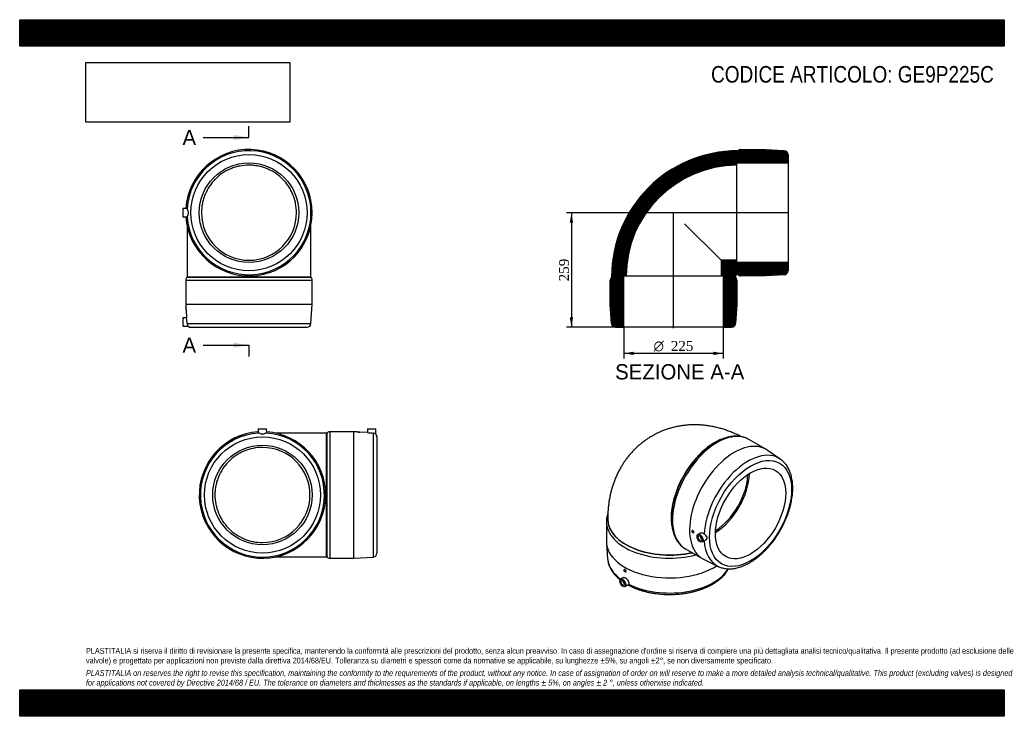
# Model space of a CAD drawing. Header units: millimetres. Extents: x 0 to 2228, y 0 to 1575.
import ezdxf
from ezdxf.enums import TextEntityAlignment as Align
from ezdxf.lldxf.tags import DXFTag

# ---------------------------------------------------------------- set-up
doc = ezdxf.new("R2010")
doc.units = ezdxf.units.MM
doc.header["$LTSCALE"] = 7.5
for name, color, linetype in [('Default', 7, 'Continuous'), ('DV4_Default', 7, 'Continuous'), ('GE9P225C', 7, 'Continuous')]:
    doc.layers.add(name, color=color, linetype=linetype)
doc.styles.add('SEACAD_Solid_Edge_ANSI', font='seans.ttf')
doc.styles.add('SEACAD_Solid_Edge_ANSI1_Symbols', font='semeca1.ttf')
doc.styles.add('SEACAD_Times_New_Roman', font='times.ttf')
tags = doc.linetypes.add('CENTER2', pattern=[28.575, 19.05, -3.175, 3.175, -3.175]).pattern_tags.tags
tags[10:11] = [DXFTag(74, 4), DXFTag(75, 0), DXFTag(340, '0'), DXFTag(46, 0.0), DXFTag(50, 0.0), DXFTag(44, 0.0), DXFTag(45, 0.0)]
tags[8:9] = [DXFTag(74, 4), DXFTag(75, 0), DXFTag(340, '0'), DXFTag(46, 0.0), DXFTag(50, 0.0), DXFTag(44, 0.0), DXFTag(45, 0.0)]
tags[6:7] = [DXFTag(74, 4), DXFTag(75, 0), DXFTag(340, '0'), DXFTag(46, 0.0), DXFTag(50, 0.0), DXFTag(44, 0.0), DXFTag(45, 0.0)]
tags[4:5] = [DXFTag(74, 4), DXFTag(75, 0), DXFTag(340, '0'), DXFTag(46, 0.0), DXFTag(50, 0.0), DXFTag(44, 0.0), DXFTag(45, 0.0)]
doc.dimstyles.new('ANSImm', dxfattribs={"dimtxt": 22.5, "dimasz": 22.5, "dimexe": 11.25, "dimexo": 0, "dimgap": 5.625, "dimtad": 1, "dimdsep": 46, "dimtxsty": 'SEACAD_Times_New_Roman', "dimblk1": '_SE_FILLED', "dimblk2": '_SE_FILLED', "dimsah": 1, "dimcen": 11.25, "dimazin": 0, "dimtfac": 0.85, "dimtdec": 3, "dimtofl": 0, "dimtmove": 0, "dimatfit": 3, "dimfxl": 1, "dimarcsym": 0})
picture_1 = doc.add_image_def('image1.jpg', size_in_pixel=(4302, 1260))

# ---------------------------------------------------------------- blocks, each defined once
blk = doc.blocks.new('SE')
at = {"layer": 'GE9P225C', "color": 7, "linetype": 'Continuous'}
for p, q in [((378.6, 1148.3), (369.2, 1148.1)), ((369.2, 1148.1), (369.2, 1129.1)), ((369.2, 1129.1), (378.6, 1129)), ((378.7, 1109.5), (378.7, 993.6)), ((658.7, 993.6), (658.7, 1109.5)), ((375.7, 986.4), (661.7, 986.4)), ((375.7, 986.4), (375.7, 931.6)), ((378.7, 993.6), (658.7, 993.6)), ((378.7, 993.6), (378.7, 992.6)), ((378.7, 992.6), (658.7, 992.6)), ((658.7, 992.6), (658.7, 993.6)), ((661.7, 931.6), (661.7, 986.4)), ((375.7, 931.6), (661.7, 931.6)), ((375.7, 931.6), (376.2, 924.6)), ((375.7, 924.6), (375.7, 918.6)), ((376.2, 924.6), (375.7, 924.6)), ((375.7, 918.6), (376.5, 918.6)), ((376.5, 918.7), (377.6, 901.2)), ((659, 888.1), (661.7, 931.6)), ((377.6, 901.3), (369.2, 901.1)), ((369.2, 901.1), (369.2, 882.1)), ((369.2, 882.1), (381.4, 881.9)), ((378.7, 888.1), (659, 888.1)), ((387.4, 879.6), (650, 879.6))]:
    blk.add_line(p, q, dxfattribs=at)
for radius in [131.3, 112.5]:
    blk.add_circle((518.7, 1138.6), radius, dxfattribs=at)
for centre, radius, start, end in [((518.7, 1138.6), 143, 0, 176.143), ((518.7, 1138.6), 140.3, 183.6728, 176.3272), ((518.7, 1138.6), 143, 183.857, 0), ((518.7, 1138.6), 107.5, 180.0037, 359.9963), ((383.7, 986.4), 8, 128.6822, 180), ((653.7, 986.4), 8, 0, 51.3178), ((233.4, 912.7), 143.2, 2.3737, 4.779), ((236.6, 882.7), 142.2, 2.1486, 7.4902), ((387.6, 888.3), 8.85, 181.3899, 226.0017), ((387.4, 888.6), 9, 227.9501, 270), ((650, 888.6), 9, 270, 356.4237)]:
    blk.add_arc(centre, radius, start, end, dxfattribs=at)
for points, knots in [([(626.2, 1138.6), (626.2, 1145.6), (625.5, 1152.6), (623.5, 1163), (622.6, 1166.5), (620.6, 1173.2), (619.4, 1176.5), (616.7, 1183), (615.2, 1186.1), (611.9, 1192.3), (610.1, 1195.4), (604.2, 1204.2), (599.7, 1209.7), (589.7, 1219.7), (584.2, 1224.1), (575.5, 1230), (572.5, 1231.8), (566.2, 1235.1), (563, 1236.6), (553.3, 1240.7), (546.6, 1242.7), (536.2, 1244.7), (532.7, 1245.3), (525.7, 1246), (522.2, 1246.1), (511.6, 1246.1), (504.7, 1245.4), (494.3, 1243.4), (490.8, 1242.5), (484.1, 1240.4), (477.5, 1238.1), (471.1, 1235.1), (464.9, 1231.8), (461.9, 1229.9), (453.1, 1224), (447.7, 1219.6), (440.2, 1212.2), (437.9, 1209.5), (433.4, 1204.1), (431.3, 1201.2), (425.4, 1192.5), (422.1, 1186.3), (418.1, 1176.5), (416.9, 1173.2), (414.8, 1166.4), (414, 1163), (411.9, 1152.7), (411.2, 1145.7), (411.2, 1138.6)], [0, 0, 0, 0, 0.0625, 0.0625, 0.09375, 0.09375, 0.125, 0.125, 0.15625, 0.15625, 0.1875, 0.1875, 0.25, 0.25, 0.3125, 0.3125, 0.34375, 0.34375, 0.375, 0.375, 0.4375, 0.4375, 0.46875, 0.46875, 0.5, 0.5, 0.5625, 0.5625, 0.59375, 0.59375, 0.625, 0.65625, 0.65625, 0.6875, 0.6875, 0.75, 0.75, 0.78125, 0.78125, 0.8125, 0.8125, 0.875, 0.875, 0.90625, 0.90625, 0.9375, 0.9375, 1, 1, 1, 1]), ([(378.6, 1148.3), (378.6, 1148.3), (378.6, 1148.3), (378.7, 1148.1), (378.7, 1147.9), (378.7, 1147.6)], [0.90318916, 0.90318916, 0.90318916, 0.90318916, 0.9375, 0.9375, 1, 1, 1, 1]), ([(378.7, 1147.6), (378.8, 1146.9), (379.4, 1145.6), (380.4, 1143.3), (380.7, 1142.4), (381.3, 1140.6), (381.4, 1139.6), (381.4, 1137.6), (381.3, 1136.6), (380.7, 1134.8), (380.4, 1134), (379.4, 1131.7), (378.8, 1130.4), (378.7, 1129.6)], [0, 0, 0, 0, 0.25, 0.25, 0.375, 0.375, 0.5, 0.5, 0.625, 0.625, 0.75, 0.75, 1, 1, 1, 1])]:
    blk.add_open_spline(points, degree=3, knots=knots, dxfattribs=at)
blk.add_open_spline([(378.7, 1129.6), (378.7, 1129.2), (378.6, 1129), (378.6, 1129)], degree=3, dxfattribs=at)
blk = doc.blocks.new('SE1')
at = {"layer": 'GE9P225C', "color": 7, "linetype": 'Continuous'}
for p, q in [((1688.1, 603.7), (1649.4, 626)), ((1720.6, 581.6), (1691.2, 601.7)), ((1330.3, 445.9), (1330.3, 445.1)), ((1327.3, 440), (1327.3, 395.3)), ((1521.5, 420.2), (1521.1, 420)), ((1524.1, 414.8), (1524.6, 415.1)), ((1540.5, 414.3), (1534.4, 410.6)), ((1541, 405.8), (1540.5, 405.5)), ((1542.5, 402), (1543, 402.4)), ((1327.4, 391.7), (1330.1, 356.2)), ((1543.9, 394.2), (1551.2, 398.2)), ((1506.4, 378.3), (1545.1, 356)), ((1548.4, 354.3), (1580.5, 338.9)), ((1365.9, 313.5), (1359.7, 309.8)), ((1368, 331.6), (1367.7, 331.4)), ((1370.7, 326.2), (1371.2, 326.5)), ((1366.4, 305), (1365.8, 304.7)), ((1367.8, 301.2), (1368.4, 301.5)), ((1369.2, 293.4), (1376.6, 297.4))]:
    blk.add_line(p, q, dxfattribs=at)
for centre, major_axis, start_param, end_param in [((1577.9, 502.2), (71.5, 123.8), 0, 3.141593), ((1572.8, 505.1), (-70, -121.2), 3.606579, 5.837641), ((1573.5, 504.7), (70, 121.2), 0.92687, 2.213177), ((1616.6, 479.8), (-71.5, -123.8), 3.097384, 6.283185), ((1647.4, 462), (70.1, 121.5), -0.044043, 2.292092), ((1571.4, 505.9), (56.2, 97.4), 3.958607, 5.466171), ((1571.4, 505.9), (53.7, 93.1), 3.962596, 5.462182), ((1470.3, 445.9), (-140, 0), 6.283171, 6.283185), ((1470.3, 445.9), (-140, 0), 0, 1.935051), ((1470.3, 440), (-143, 0), 6.281029, 6.283185), ((1470.3, 440), (-143, 0), 0, 1.99909), ((1470.3, 445.1), (-140, 0), 0, 1.942865), ((1541.5, 403.8), (1, -1.73), 2.451776, 6.283185), ((1541.5, 403.8), (1, -1.73), 0, 0.689817), ((1470.3, 395.3), (-143, 0), 0, 2.415073), ((1647.4, 462), (70.1, 121.5), 2.427766, 3.185801), ((1470.3, 359.7), (-140.3, 0), 0.044209, 0.663933), ((1616.6, 479.8), (-71.5, -123.8), 0, 0.044209), ((1647.4, 462), (70.1, 121.5), 3.185801, 3.190198), ((1470.3, 359.7), (-140.3, 0), 0.849501, 2.81105), ((1366.8, 302.9), (-1, 1.73), 0, 3.83141), ((1366.8, 302.9), (-1, 1.73), 5.593368, 6.283185)]:
    blk.add_ellipse(centre, major_axis=major_axis, ratio=0.57735, start_param=start_param, end_param=end_param, dxfattribs=at)
for centre, major_axis in [((1653.4, 458.6), (65.6, 113.7)), ((1653.4, 458.6), (-56.2, -97.4)), ((1522.6, 417.4), (1.5, -2.6)), ((1539.2, 402.5), (4.75, -8.23)), ((1539.2, 402.5), (3, -5.2)), ((1369.2, 328.8), (-1.5, 2.6)), ((1364.6, 301.6), (-4.75, 8.23)), ((1364.6, 301.6), (-3, 5.2))]:
    blk.add_ellipse(centre, major_axis=major_axis, ratio=0.57735, dxfattribs=at)
for points, knots in [([(1631.6, 632.5), (1630.3, 633.2), (1625.8, 635.5), (1618.2, 639), (1608.7, 643), (1599.1, 646.6), (1589.5, 649.7), (1579.9, 652.4), (1570.3, 654.6), (1560.7, 656.4), (1551.1, 657.8), (1541.6, 658.6), (1532.2, 659.1), (1522.9, 659.1), (1513.6, 658.7), (1504.4, 657.9), (1495.4, 656.7), (1486.5, 655), (1477.7, 653), (1469.1, 650.5), (1460.6, 647.7), (1452.3, 644.5), (1444.2, 640.9), (1436.3, 637), (1428.6, 632.7), (1421.2, 628), (1414, 623), (1407, 617.7), (1400.3, 612.1), (1393.8, 606.2), (1387.6, 600), (1381.8, 593.5), (1376.1, 586.8), (1370.8, 579.7), (1365.8, 572.5), (1361.1, 564.9), (1356.7, 557.2), (1352.6, 549.2), (1348.9, 540.9), (1345.5, 532.5), (1342.4, 523.8), (1339.6, 514.9), (1337.2, 505.9), (1335.1, 496.6), (1333.4, 487.1), (1332.1, 477.5), (1331.1, 467.6), (1330.5, 457.8), (1330.3, 450.3), (1330.3, 446.6), (1330.3, 445.9)], [0.0286137, 0.0286137, 0.0286137, 0.0286137, 0.0384352, 0.0618279, 0.0850306, 0.1080124, 0.1307516, 0.1532346, 0.1754559, 0.1974166, 0.219123, 0.2405857, 0.2618179, 0.2828343, 0.3036507, 0.3242833, 0.3447479, 0.3650604, 0.3852359, 0.4052894, 0.4252351, 0.445087, 0.4648586, 0.4845634, 0.5042143, 0.5238247, 0.5434045, 0.5629659, 0.5825225, 0.6020879, 0.6216764, 0.6413028, 0.6609821, 0.6807303, 0.7005638, 0.7204997, 0.7405555, 0.7607496, 0.7811002, 0.8016256, 0.8223437, 0.8432711, 0.8644226, 0.8858102, 0.907442, 0.929321, 0.9514441, 0.9738016, 0.9957272, 1, 1, 1, 1]), ([(1649.3, 626.1), (1649.2, 626.1), (1647.9, 627), (1644.9, 628.4), (1640.6, 630.2), (1636.1, 631.5), (1631.4, 632.6), (1626.6, 633.2), (1621.6, 633.5), (1616.5, 633.3), (1611.3, 632.8), (1606, 632), (1600.6, 630.7), (1595.1, 629.1), (1589.6, 627), (1584, 624.6), (1578.5, 621.9), (1572.9, 618.8), (1567.4, 615.4), (1562.9, 612.3), (1560.5, 610.5), (1559.7, 609.9)], [0, 0, 0, 0, 0.003635, 0.059051, 0.114455, 0.169953, 0.225659, 0.281665, 0.338033, 0.394794, 0.451947, 0.509463, 0.567294, 0.62538, 0.683661, 0.742078, 0.800581, 0.859128, 0.917686, 0.976229, 1, 1, 1, 1]), ([(1580.9, 338.7), (1581.8, 338.3), (1584, 337.3), (1587.9, 335.9), (1592.5, 334.7), (1597.2, 333.9), (1602.1, 333.4), (1607.1, 333.4), (1612.3, 333.7), (1617.5, 334.4), (1622.9, 335.5), (1628.3, 336.9), (1633.8, 338.8), (1639.3, 341), (1644.8, 343.6), (1650.3, 346.5), (1655.8, 349.8), (1661.3, 353.4), (1666.7, 357.3), (1672.1, 361.6), (1677.4, 366.1), (1682.5, 370.9), (1687.6, 375.9), (1692.6, 381.2), (1697.4, 386.8), (1702.1, 392.5), (1706.6, 398.5), (1711, 404.6), (1715.1, 410.9), (1719.1, 417.4), (1722.8, 424), (1726.4, 430.6), (1729.7, 437.4), (1732.8, 444.3), (1735.6, 451.2), (1738.2, 458.1), (1740.5, 465.1), (1742.6, 472), (1744.4, 478.9), (1745.8, 485.8), (1747.1, 492.6), (1748, 499.3), (1748.6, 506), (1748.9, 512.5), (1748.9, 518.9), (1748.6, 525.1), (1748, 531.2), (1747.1, 537), (1745.8, 542.7), (1744.3, 548.1), (1742.5, 553.3), (1740.3, 558.2), (1737.9, 562.8), (1735.2, 567.1), (1732.2, 571), (1729, 574.7), (1725.5, 577.9), (1722.6, 580.3), (1721, 581.3), (1720.6, 581.6)], [0, 0, 0, 0, 0.010759, 0.027785, 0.044862, 0.062026, 0.079305, 0.096715, 0.114263, 0.131943, 0.149743, 0.167645, 0.185626, 0.203666, 0.221745, 0.239847, 0.257959, 0.276069, 0.29417, 0.31226, 0.330336, 0.348398, 0.366445, 0.384478, 0.402499, 0.42051, 0.438511, 0.456506, 0.474495, 0.492481, 0.510466, 0.528452, 0.546441, 0.564434, 0.582433, 0.600442, 0.618461, 0.636492, 0.654539, 0.672601, 0.690681, 0.708779, 0.726896, 0.745031, 0.763181, 0.781342, 0.799508, 0.817665, 0.835799, 0.853892, 0.871923, 0.889868, 0.907703, 0.925409, 0.942972, 0.960389, 0.977669, 0.994831, 1, 1, 1, 1]), ([(1330.5, 458.5), (1330.1, 457.4), (1329.3, 454.7), (1328.2, 450.5), (1327.5, 445.8), (1327.2, 442.3), (1327.3, 440.5), (1327.3, 440.2)], [0.7405212, 0.7405212, 0.7405212, 0.7405212, 0.7896494, 0.8559326, 0.9218067, 0.9873729, 1, 1, 1, 1]), ([(1475.5, 464.2), (1475.5, 464), (1475.1, 461.6), (1474.8, 456.8), (1474.4, 450.3), (1474.5, 443.8), (1474.8, 437.6), (1475.4, 431.5), (1476.3, 425.6), (1477.5, 419.9), (1479.1, 414.5), (1480.9, 409.3), (1483, 404.4), (1485.4, 399.8), (1488.1, 395.4), (1491.1, 391.4), (1494.3, 387.8), (1497.8, 384.5), (1501.4, 381.5), (1504.5, 379.4), (1506.3, 378.5), (1506.8, 378.2)], [0, 0, 0, 0, 0.006437, 0.064565, 0.122743, 0.180964, 0.239216, 0.297481, 0.355723, 0.413905, 0.471976, 0.529878, 0.587545, 0.644909, 0.701913, 0.758515, 0.8147, 0.870485, 0.925924, 0.981102, 1, 1, 1, 1]), ([(1524.6, 418.5), (1524.2, 419.2), (1523.6, 419.8), (1522.5, 420.4), (1521.9, 420.4), (1521.5, 420.2), (1521.5, 420.2), (1521.5, 420.2)], [0, 0, 0, 0, 0.125, 0.125, 0.25, 0.25, 0.2503035, 0.2503035, 0.2503035, 0.2503035]), ([(1524.6, 415.1), (1525.1, 415.3), (1525.3, 415.8), (1525.3, 417.1), (1525.1, 417.9), (1524.6, 418.5)], [0.7503767, 0.7503767, 0.7503767, 0.7503767, 0.875, 0.875, 1, 1, 1, 1]), ([(1540.5, 414.3), (1540.9, 414.6), (1541.2, 414.7), (1542.7, 415.1), (1543.8, 415), (1545.6, 414.3), (1546.2, 414), (1547.4, 413.2), (1547.9, 412.7), (1548.5, 412.2)], [0.6982438, 0.6982438, 0.6982438, 0.6982438, 0.75, 0.75, 0.875, 0.875, 0.9375, 0.9375, 1, 1, 1, 1]), ([(1548.5, 412.2), (1549.8, 410.9), (1551.3, 409.5), (1553.2, 407.3), (1553.7, 406.6), (1554.5, 405.1), (1554.7, 404.3), (1554.7, 402.7), (1554.5, 401.8), (1553.7, 400.4), (1553.2, 399.7), (1552.1, 398.8), (1551.7, 398.5), (1551.2, 398.2)], [0, 0, 0, 0, 0.25, 0.25, 0.375, 0.375, 0.5, 0.5, 0.625, 0.625, 0.75, 0.75, 0.8366903, 0.8366903, 0.8366903, 0.8366903]), ([(1330.1, 356.3), (1330.1, 356.2), (1330.2, 354.7), (1330.7, 351.4), (1331.6, 346.8), (1333, 342.3), (1334.8, 337.8), (1336.9, 333.4), (1339.5, 329), (1342.5, 324.7), (1345.8, 320.6), (1349.5, 316.5), (1353.6, 312.6), (1356.7, 310), (1358.4, 308.6), (1358.5, 308.5)], [0.003042, 0.003042, 0.003042, 0.003042, 0.0070248, 0.0745888, 0.1422456, 0.2101526, 0.2784423, 0.3472112, 0.4165138, 0.4863605, 0.5567225, 0.6275401, 0.6987348, 0.7702207, 0.7767308, 0.7767308, 0.7767308, 0.7767308]), ([(1365.9, 313.5), (1366.3, 313.8), (1366.8, 313.9), (1368.3, 313.9), (1369.4, 313.6), (1371.6, 312.3), (1372.8, 311.3), (1374.8, 309.1), (1375.8, 307.8), (1377.2, 305), (1377.7, 303.6), (1378, 301.7), (1378, 301.1), (1377.9, 299.9), (1377.8, 299.4), (1377.6, 298.9)], [0.2957958, 0.2957958, 0.2957958, 0.2957958, 0.375, 0.375, 0.5, 0.5, 0.625, 0.625, 0.75, 0.75, 0.875, 0.875, 0.9375, 0.9375, 1, 1, 1, 1]), ([(1371, 329.8), (1370.6, 330.5), (1370, 331.1), (1368.9, 331.7), (1368.4, 331.8), (1368, 331.6), (1368, 331.6), (1368, 331.6)], [0, 0, 0, 0, 0.125, 0.125, 0.25, 0.25, 0.2508099, 0.2508099, 0.2508099, 0.2508099]), ([(1371.2, 326.5), (1371.6, 326.7), (1371.8, 327.2), (1371.7, 328.4), (1371.4, 329.2), (1371, 329.8)], [0.7507194, 0.7507194, 0.7507194, 0.7507194, 0.875, 0.875, 1, 1, 1, 1]), ([(1376, 297.1), (1377.1, 296.5), (1379.8, 295), (1385, 292.6), (1391.1, 289.9), (1397.5, 287.4), (1404.1, 285.2), (1411, 283.2), (1417.9, 281.4), (1425, 279.8), (1432.3, 278.5), (1439.6, 277.4), (1447.1, 276.5), (1454.6, 275.9), (1462.1, 275.5), (1469.7, 275.4), (1477.3, 275.5), (1484.8, 275.8), (1492.4, 276.4), (1499.8, 277.2), (1507.2, 278.3), (1514.4, 279.6), (1521.6, 281.1), (1528.6, 282.9), (1535.4, 284.9), (1542, 287.1), (1548.5, 289.5), (1554.7, 292.2), (1560.7, 295), (1566.4, 298.1), (1571.9, 301.3), (1577, 304.7), (1581.9, 308.3), (1586.4, 312.1), (1590.6, 316.1), (1594.4, 320.1), (1597.8, 324.4), (1600.8, 328.7), (1602.7, 331.8), (1603.5, 333.4), (1603.6, 333.5)], [0.0063044, 0.0063044, 0.0063044, 0.0063044, 0.0193094, 0.0434277, 0.0675334, 0.0916223, 0.1156923, 0.1397429, 0.1637747, 0.1877888, 0.2117872, 0.235772, 0.2597455, 0.2837104, 0.3076694, 0.331625, 0.35558, 0.3795369, 0.4034978, 0.4274656, 0.451443, 0.4754328, 0.4994376, 0.5234601, 0.5475027, 0.5715674, 0.5956559, 0.619769, 0.6439067, 0.6680673, 0.6922473, 0.7164403, 0.7406337, 0.7648105, 0.7889502, 0.8130271, 0.8370115, 0.8608717, 0.8845774, 0.8861998, 0.8861998, 0.8861998, 0.8861998])]:
    blk.add_open_spline(points, degree=3, knots=knots, dxfattribs=at)
blk.add_open_spline([(1377.6, 298.9), (1377.3, 298.1), (1377, 297.6), (1376.6, 297.4)], degree=3, dxfattribs=at)
blk = doc.blocks.new('SE2')
at = {"layer": 'GE9P225C', "color": 7, "linetype": 'Continuous'}
for p, q in [((539.7, 649.9), (539.6, 640.6)), ((539.7, 649.9), (558.7, 649.9)), ((558.9, 640.6), (558.7, 649.9)), ((786.7, 649.9), (786.6, 641.5)), ((786.7, 649.9), (805.7, 649.9)), ((805.9, 637.7), (805.7, 649.9)), ((694.2, 640.4), (578.4, 640.4)), ((694.2, 360.4), (694.2, 640.4)), ((695.2, 640.4), (694.2, 640.4)), ((695.2, 640.4), (695.2, 360.4)), ((701.5, 643.4), (701.5, 357.4)), ((756.2, 643.4), (701.5, 643.4)), ((756.2, 357.4), (756.2, 643.4)), ((763.2, 643), (756.2, 643.4)), ((763.2, 643.4), (769.2, 643.4)), ((763.2, 643.4), (763.2, 643)), ((769.2, 642.6), (769.2, 643.4)), ((786.6, 641.5), (769.2, 642.6)), ((799.8, 640.4), (799.8, 360.1)), ((808.2, 631.7), (808.2, 369.1)), ((578.4, 360.4), (694.2, 360.4)), ((694.2, 360.4), (695.2, 360.4)), ((701.5, 357.4), (756.2, 357.4)), ((756.2, 357.4), (799.8, 360.1))]:
    blk.add_line(p, q, dxfattribs=at)
for radius in [131.3, 112.5]:
    blk.add_circle((549.2, 500.4), radius, dxfattribs=at)
for centre, radius, start, end in [((549.2, 500.4), 143, 93.857, 0), ((549.2, 500.4), 140.3, 93.6728, 86.3272), ((549.2, 500.4), 143, 0, 86.143), ((701.5, 635.4), 8, 90, 141.3178), ((805.1, 782.5), 142.2, 262.5098, 267.8514), ((799.6, 631.6), 8.85, 43.9983, 88.6101), ((799.2, 631.7), 9, 0, 42.0321), ((549.2, 500.4), 107.5, 270.0037, 89.9963), ((701.5, 365.4), 8, 218.6822, 270), ((799.2, 369.1), 9, 273.5763, 0)]:
    blk.add_arc(centre, radius, start, end, dxfattribs=at)
blk.add_open_spline([(540.2, 640.4), (539.8, 640.4), (539.6, 640.5), (539.6, 640.6)], degree=3, dxfattribs=at)
for points, knots in [([(558.2, 640.4), (557.5, 640.3), (556.2, 639.7), (553.9, 638.7), (553, 638.4), (551.2, 637.9), (550.2, 637.7), (548.2, 637.7), (547.2, 637.9), (545.4, 638.4), (544.6, 638.7), (542.2, 639.7), (541, 640.3), (540.2, 640.4)], [0, 0, 0, 0, 0.25, 0.25, 0.375, 0.375, 0.5, 0.5, 0.625, 0.625, 0.75, 0.75, 1, 1, 1, 1]), ([(558.9, 640.6), (558.9, 640.6), (558.9, 640.5), (558.7, 640.5), (558.5, 640.4), (558.2, 640.4)], [0.90318916, 0.90318916, 0.90318916, 0.90318916, 0.9375, 0.9375, 1, 1, 1, 1]), ([(763.2, 643), (763.2, 643), (763.5, 642.9), (764.7, 642.9), (765.4, 642.8), (767, 642.7), (767.8, 642.7), (768.9, 642.6), (769.2, 642.6), (769.2, 642.6), (769.2, 642.6), (769.2, 642.6)], [0.3751513, 0.3751513, 0.3751513, 0.3751513, 0.5, 0.5, 0.625, 0.625, 0.75, 0.75, 0.875, 0.875, 0.8751907, 0.8751907, 0.8751907, 0.8751907]), ([(549.2, 607.9), (542.2, 607.9), (535.2, 607.2), (521.3, 604.5), (514.6, 602.4), (504.9, 598.4), (501.7, 596.9), (495.5, 593.6), (492.4, 591.7), (483.6, 585.9), (478.2, 581.4), (470.8, 574), (468.4, 571.3), (463.9, 565.9), (461.8, 563), (455.9, 554.3), (452.6, 548.1), (448.6, 538.3), (447.4, 534.9), (445.3, 528.2), (443.6, 521.4), (442.6, 514.5), (441.9, 507.5), (441.7, 503.9), (441.7, 493.3), (442.4, 486.3), (444.5, 476), (445.3, 472.6), (447.4, 465.8), (448.6, 462.5), (452.6, 452.7), (455.9, 446.6), (461.8, 437.8), (463.9, 434.9), (468.4, 429.4), (470.8, 426.8), (478.2, 419.4), (483.6, 415), (495.4, 407.1), (501.6, 403.8), (511.3, 399.7), (514.6, 398.6), (521.4, 396.5), (524.9, 395.7), (535.2, 393.6), (542.2, 392.9), (549.2, 392.9)], [0, 0, 0, 0, 0.0625, 0.0625, 0.125, 0.125, 0.15625, 0.15625, 0.1875, 0.1875, 0.25, 0.25, 0.28125, 0.28125, 0.3125, 0.3125, 0.375, 0.375, 0.40625, 0.40625, 0.4375, 0.46875, 0.46875, 0.5, 0.5, 0.5625, 0.5625, 0.59375, 0.59375, 0.625, 0.625, 0.6875, 0.6875, 0.71875, 0.71875, 0.75, 0.75, 0.8125, 0.8125, 0.875, 0.875, 0.90625, 0.90625, 0.9375, 0.9375, 1, 1, 1, 1])]:
    blk.add_open_spline(points, degree=3, knots=knots, dxfattribs=at)
blk = doc.blocks.new('SE4')
at = {"color": 7, "linetype": 'Continuous', "style": 'SEACAD_Solid_Edge_ANSI'}
blk.add_text('A', height=34.5, dxfattribs=at).set_placement((368.3, 1325.9), align=Align.TOP_LEFT)
blk = doc.blocks.new('SE5')
at = {"color": 7, "linetype": 'Continuous', "style": 'SEACAD_Solid_Edge_ANSI'}
blk.add_text('A', height=34.5, dxfattribs=at).set_placement((368.3, 856.4), align=Align.TOP_LEFT)
blk = doc.blocks.new('SEANNOT_GROUP')
at = {"linetype": 'Continuous'}
blk.add_hatch(color=7, dxfattribs=at).paths.add_polyline_path([(484.2, 1302.9), (518.7, 1308.6), (484.2, 1314.4)])
at = {"color": 7, "linetype": 'Continuous'}
blk.add_lwpolyline([(415.2, 1308.6), (518.7, 1308.6)], dxfattribs=at)
blk = doc.blocks.new('SEANNOT_GROUP1')
at = {"linetype": 'Continuous'}
blk.add_hatch(color=7, dxfattribs=at).paths.add_polyline_path([(484.2, 833.4), (518.7, 839.1), (484.2, 844.9)])
at = {"color": 7, "linetype": 'Continuous'}
blk.add_lwpolyline([(415.2, 839.1), (518.7, 839.1)], dxfattribs=at)
blk = doc.blocks.new('SE3')
at = {"layer": 'Default', "color": 7, "linetype": 'CENTER2'}
for p, q in [((518.7, 1308.6), (518.7, 1334.5)), ((518.7, 839.1), (518.7, 813.3))]:
    blk.add_line(p, q, dxfattribs=at)
at = {"layer": 'Default', "color": 7, "linetype": 'CENTER2', "const_width": 0.0001}
blk.add_lwpolyline([(518.7, 1308.6), (518.7, 839.1)], dxfattribs=at)
at = {"layer": 'Default'}
for name in ['SE4', 'SEANNOT_GROUP', 'SE5', 'SEANNOT_GROUP1']:
    blk.add_blockref(name, (0, 0), dxfattribs=at)
blk = doc.blocks.new('SE6')
at = {"layer": 'GE9P225C', "linetype": 'Continuous'}
h = blk.add_hatch(dxfattribs=at)
h.set_pattern_fill('LINE', scale=0.629921, angle=45, style=0)
edge = h.paths.add_edge_path()
edge.add_line((1622.2, 1246.1), (1622.2, 1251.1))
edge.add_line((1622.2, 1251.1), (1738.2, 1251.1))
edge.add_line((1738.2, 1251.1), (1738.2, 1269.9))
edge.add_arc((1729.2, 1269.9), 9, 0, 86.4237)
edge.add_line((1729.7, 1278.9), (1686.2, 1281.6))
edge.add_line((1686.2, 1281.6), (1631.4, 1281.6))
edge.add_arc((1631.4, 1273.6), 8, 90, 141.3178)
edge.add_line((1625.2, 1278.6), (1624.2, 1278.6))
edge.add_arc((1624.2, 993.6), 285, 90, 180)
edge.add_line((1339.2, 993.6), (1339.2, 992.6))
edge.add_arc((1344.2, 986.4), 8, 128.6822, 180)
edge.add_line((1336.2, 986.4), (1336.2, 931.6))
edge.add_line((1336.2, 931.6), (1338.9, 888.1))
edge.add_arc((1347.9, 888.6), 9, 183.5763, 270)
edge.add_line((1347.9, 879.6), (1366.7, 879.6))
edge.add_line((1366.7, 879.6), (1366.7, 995.6))
edge.add_line((1366.7, 995.6), (1371.7, 995.6))
edge.add_arc((1624.2, 993.6), 252.5, 90.4538, 179.5462, ccw=False)
h = blk.add_hatch(dxfattribs=at)
h.set_pattern_fill('LINE', scale=0.629921, angle=45, style=0)
edge = h.paths.add_edge_path()
edge.add_line((1622.2, 1026.1), (1622.2, 1031.1))
edge.add_line((1622.2, 1031.1), (1586.7, 1031.1))
edge.add_line((1586.7, 1031.1), (1586.7, 995.6))
edge.add_line((1586.7, 995.6), (1591.7, 995.6))
edge.add_line((1591.7, 995.6), (1591.7, 879.6))
edge.add_line((1591.7, 879.6), (1610.4, 879.6))
edge.add_arc((1610.4, 888.6), 9, 270, 356.4237)
edge.add_line((1619.4, 888.1), (1622.2, 931.6))
edge.add_line((1622.2, 931.6), (1622.2, 986.4))
edge.add_arc((1614.2, 986.4), 8, 0, 51.3178)
edge.add_line((1619.2, 992.6), (1619.2, 993.6))
edge.add_arc((1624.2, 993.6), 5, 90, 180, ccw=False)
edge.add_line((1624.2, 998.6), (1625.2, 998.6))
edge.add_arc((1631.4, 1003.6), 8, 218.6822, 270)
edge.add_line((1631.4, 995.6), (1686.2, 995.6))
edge.add_line((1686.2, 995.6), (1729.7, 998.3))
edge.add_arc((1729.2, 1007.3), 9, 273.5763, 360)
edge.add_line((1738.2, 1007.3), (1738.2, 1026.1))
edge.add_line((1738.2, 1026.1), (1622.2, 1026.1))
at = {"layer": 'DV4_Default', "color": 7, "linetype": 'CENTER2'}
for p, q in [((1739.9, 1138.6), (1478.3, 1138.6)), ((1479.2, 877.9), (1479.2, 1139.7))]:
    blk.add_line(p, q, dxfattribs=at)
at = {"layer": 'GE9P225C', "color": 7, "linetype": 'Continuous'}
for p, q in [((1624.2, 1278.6), (1625.2, 1278.6)), ((1631.4, 1281.6), (1686.2, 1281.6)), ((1686.2, 1281.6), (1729.7, 1278.9)), ((1738.2, 1269.9), (1738.2, 1251.1)), ((1622.2, 1246.1), (1622.2, 1251.1)), ((1622.2, 1251.1), (1738.2, 1251.1)), ((1738.2, 1251.1), (1738.2, 1026.1)), ((1622.2, 1138.6), (1622.2, 1246.1)), ((1622.2, 1031.1), (1622.2, 1138.6)), ((1504, 1113.7), (1586.7, 1031.1)), ((1622.2, 1031.1), (1586.7, 1031.1)), ((1586.7, 1031.1), (1586.7, 995.6)), ((1622.2, 1026.1), (1622.2, 1031.1)), ((1738.2, 1026.1), (1622.2, 1026.1)), ((1738.2, 1026.1), (1738.2, 1007.3)), ((1336.2, 931.6), (1336.2, 986.4)), ((1339.2, 992.6), (1339.2, 993.6)), ((1366.7, 995.6), (1371.7, 995.6)), ((1366.7, 879.6), (1366.7, 995.6)), ((1371.7, 995.6), (1479.2, 995.6)), ((1479.2, 995.6), (1586.7, 995.6)), ((1586.7, 995.6), (1591.7, 995.6)), ((1591.7, 995.6), (1591.7, 879.6)), ((1619.2, 993.6), (1619.2, 992.6)), ((1622.2, 986.4), (1622.2, 931.6)), ((1625.2, 998.6), (1624.2, 998.6)), ((1686.2, 995.6), (1631.4, 995.6)), ((1729.7, 998.3), (1686.2, 995.6)), ((1338.9, 888.1), (1336.2, 931.6)), ((1622.2, 931.6), (1619.4, 888.1)), ((1347.9, 879.6), (1366.7, 879.6)), ((1591.7, 879.6), (1366.7, 879.6)), ((1591.7, 879.6), (1610.4, 879.6))]:
    blk.add_line(p, q, dxfattribs=at)
for centre, radius, start, end in [((1624.2, 993.6), 285, 90, 180), ((1631.4, 1273.6), 8, 90, 141.3178), ((1729.2, 1269.9), 9, 0, 86.4237), ((1624.2, 993.6), 252.5, 90.4538, 179.5462), ((1729.2, 1007.3), 9, 273.5763, 0), ((1344.2, 986.4), 8, 128.6822, 180), ((1624.2, 993.6), 5, 90, 180), ((1614.2, 986.4), 8, 0, 51.3178), ((1631.4, 1003.6), 8, 218.6822, 270), ((1347.9, 888.6), 9, 183.5763, 270), ((1610.4, 888.6), 9, 270, 356.4237)]:
    blk.add_arc(centre, radius, start, end, dxfattribs=at)
blk = doc.blocks.new('GDimGGroup')
at = {"layer": 'Default', "linetype": 'Continuous'}
for points in [[(1389.2, 816.8), (1389.2, 824.3), (1366.7, 820.6)], [(1569.2, 816.8), (1591.7, 820.6), (1569.2, 824.3)]]:
    blk.add_hatch(color=7, dxfattribs=at).paths.add_polyline_path(points)
at = {"layer": 'Default', "color": 7, "linetype": 'Continuous'}
for p, q in [((1366.7, 879.6), (1366.7, 809.3)), ((1591.7, 879.6), (1591.7, 809.3)), ((1591.7, 820.6), (1366.7, 820.6))]:
    blk.add_line(p, q, dxfattribs=at)
for s, style, p in [('O', 'SEACAD_Solid_Edge_ANSI1_Symbols', (1434, 848.7)), ('225', 'SEACAD_Times_New_Roman', (1473.1, 848.7))]:
    blk.add_text(s, height=22.5, dxfattribs=dict(at, style=style)).set_placement(p, align=Align.TOP_LEFT)
blk = doc.blocks.new('DMBLK1')
at = {"layer": 'Default', "linetype": 'Continuous'}
for points in [[(1244.5, 1116.1), (1252, 1116.1), (1248.2, 1138.6)], [(1244.5, 902.1), (1248.2, 879.6), (1252, 902.1)]]:
    blk.add_hatch(color=7, dxfattribs=at).paths.add_polyline_path(points)
at = {"layer": 'Default', "color": 7, "linetype": 'Continuous'}
for p, q in [((1479.2, 1138.6), (1237, 1138.6)), ((1248.2, 1138.6), (1248.2, 879.6)), ((1366.7, 879.6), (1237, 879.6))]:
    blk.add_line(p, q, dxfattribs=at)
at = {"layer": 'Default', "color": 7, "linetype": 'Continuous', "style": 'SEACAD_Times_New_Roman'}
blk.add_text('259', height=22.5, rotation=90, dxfattribs=at).set_placement((1220.1, 983.5), align=Align.TOP_LEFT)
blk = doc.blocks.new('_SE_FILLED')
at = {"color": 0}
blk.add_line((0, 0), (-1, 0), dxfattribs=at)
blk.add_solid([(0, 0), (-1, -0.1665), (-1, 0.1665), (0, 0)], dxfattribs=at)

msp = doc.modelspace()

# ---------------------------------------------------------------- hatches: boundary and pattern name
at = {"layer": 'Default', "linetype": 'Continuous'}
h = msp.add_hatch(dxfattribs=at)
h.set_pattern_fill('LINE', scale=0.629921, angle=45, style=0)
h.paths.add_polyline_path([(2227.5, 1515), (2227.5, 1575), (0, 1575), (0, 1515)])
for points in [[(2227.5, 1515), (2227.5, 1575), (0, 1575), (0, 1515)], [(2227.5, 0), (2227.5, 60), (0, 60), (0, 0)]]:
    msp.add_hatch(color=7, dxfattribs=at).paths.add_polyline_path(points)
h = msp.add_hatch(dxfattribs=at)
h.set_pattern_fill('LINE', scale=0.629921, angle=45, style=0)
h.paths.add_polyline_path([(2227.5, 0), (2227.5, 60), (0, 60), (0, 0)])

# ---------------------------------------------------------------- linework, layer by layer
at = {"layer": 'Default', "color": 7, "linetype": 'Continuous'}
for p, q in [((0, 1575), (2227.5, 1575)), ((0, 1515), (0, 1575)), ((2227.5, 1575), (2227.5, 1515)), ((2227.5, 1515), (0, 1515)), ((0, 60), (2227.5, 60)), ((0, 0), (0, 60)), ((2227.5, 60), (2227.5, 0)), ((2227.5, 0), (0, 0))]:
    msp.add_line(p, q, dxfattribs=at)

# ---------------------------------------------------------------- block references
at = {"layer": 'Default'}
for name in ['SE3', 'SE', 'SE6', 'GDimGGroup', 'SE2', 'SE1']:
    msp.add_blockref(name, (0, 0), dxfattribs=at)

# ---------------------------------------------------------------- texts
at = {"layer": 'Default', "color": 7, "linetype": 'Continuous', "style": 'SEACAD_Solid_Edge_ANSI'}
msp.add_text('SEZIONE A-A', height=34.5, dxfattribs=at).set_placement((1347.103, 796.106), align=Align.TOP_LEFT)
at = {"layer": 'Default', "attachment_point": 1}
for s, insert, char_height, width in [('{\\fArial Narrow|b0||i0||c0|p34;\\C7;\\H37.5;\\W1.;CODICE ARTICOLO: GE9P225C}', (1564.094, 1470.251), 37.5, 636.07593), ("{\\fArial Narrow|b0||i0||c0|p34;\\C7;\\H13.125;\\W1.;PLASTITALIA si riserva il diritto di revisionare la presente specifica, mantenendo la conformità alle prescrizioni del prodotto, senza alcun preavviso. In caso di assegnazione d'ordine si riserva di compiere una più dettagliata analisi tecnico/qualitativa. Il presente prodotto (ad esclusione delle \\P}{\\fArial Narrow|b0||i0||c0|p34;\\C7;\\H13.125;\\W1.;valvole) è progettato per applicazioni non previste dalla direttiva 2014/68/EU. Tolleranza su diametri e spessori come da normative se applicabile, su lunghezze ±5%, su angoli ±2°, se non diversamente specificato.\\P}{\\fArial Narrow|b0||i0||c0|p34;\\C7;\\H3.75;\\W1.;   \\P}{\\fArial Narrow|b0||i1||c0|p34;\\C7;\\H13.125;\\W1.;PLASTITALIA on reserves the right to revise this specification, maintaining the conformity to the requirements of the product, without any notice. In case of assignation of order on will reserve to make a more detailed analysis technical/qualitative. This product (excluding valves) is designed \\P}{\\fArial Narrow|b0||i1||c0|p34;\\C7;\\H13.125;\\W1.;for applications not covered by Directive 2014/68 / EU. The tolerance on diameters and thicknesses as the standards if applicable, on lengths ± 5%, on angles ± 2 °, unless otherwise indicated.\\P}", (150, 154.518), 13.125, 1927.5)]:
    msp.add_mtext(s, dxfattribs=dict(at, insert=insert, char_height=char_height, width=width))

# ---------------------------------------------------------------- dimensions: what is measured, and where the dimension line sits
at = {"layer": 'Default', "color": 7, "linetype": 'Continuous'}
dim = msp.add_linear_dim(base=(1248.243, 879.627), p1=(1479.15, 1138.627), p2=(1366.65, 879.627), angle=90, text='\\A1;<>', dimstyle='ANSImm', dxfattribs=at)
dim.commit()
dim.dimension.update_dxf_attribs({"geometry": 'DMBLK1', "text_midpoint": (1248.243, 1009.127), "dimtype": 160})

# ---------------------------------------------------------------- pictures from other files: only their frames are drawn
image = msp.add_image(picture_1, insert=(150, 1343.274), size_in_units=(460.929, 135))
image.dxf.flags = 7

doc.saveas('drawing.dxf')
